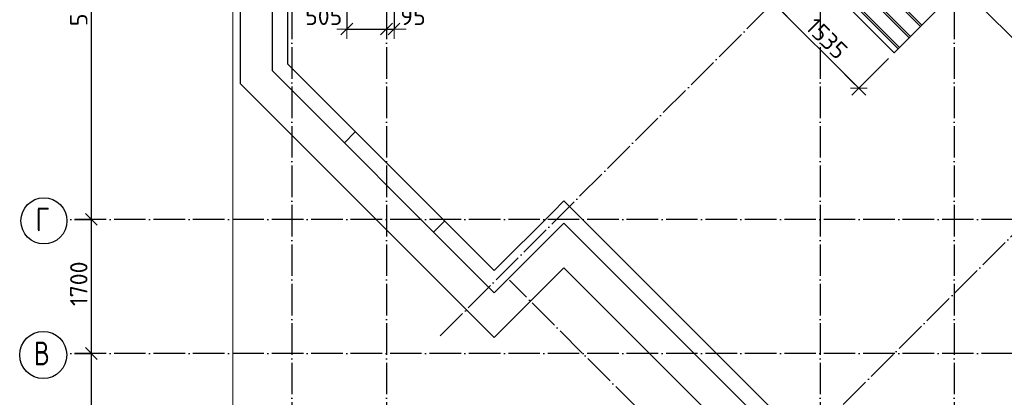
# Model space of a CAD drawing. Header units: millimetres. Extents: x -3483 to 105345, y -283423 to 72284.
# Tile 23 of 157: x 36547 to 49036, y -133856 to -129068. Entities that reach past the tile are written whole.
import ezdxf

# ---------------------------------------------------------------- set-up
doc = ezdxf.new("R2010")
doc.units = ezdxf.units.MM
doc.header["$PDMODE"] = 65
for name, pattern in [('______11', [500, 400, -50, 0, -50]), ('______2', [270, 200, -70]), ('______5', [1100, 800, -100, 100, -100])]:
    doc.linetypes.add(name, pattern=pattern)
for name, color, linetype, lineweight in [('Standard', 7, 'Continuous', 25), ('Размерная линия_ общее', 7, 'Continuous', 13), ('Стена_ общее', 7, 'Continuous', 35), ('Фундамент_ общее', 7, 'Continuous', 35)]:
    doc.layers.add(name, color=color, linetype=linetype, lineweight=lineweight)
doc.layers.add('Арм.стержн.Доп. Арм ниж.зоны У', color=7, linetype='Continuous', lineweight=35, true_color=0x1cff1c)
doc.layers.add('Осевая линия_ общее', color=7, linetype='______5', lineweight=13, true_color=0xa0a0a0)
doc.styles.add('ISOCPEUR', font='ISOCPEUR')
doc.dimstyles.new('DIMSTYLE_4', dxfattribs={"dimtxt": 220, "dimasz": 250, "dimexe": 0, "dimexo": 0, "dimgap": 110, "dimtad": 2, "dimdec": 0, "dimrnd": 5, "dimzin": 12, "dimdsep": 46, "dimtxsty": 'ISOCPEUR', "dimblk1": 'ALL_ML_STRICH', "dimblk2": 'ALL_ML_STRICH', "dimsah": 1, "dimcen": 0, "dimclrd": 7, "dimclre": 256, "dimclrt": 7, "dimadec": 0, "dimazin": 0, "dimtfac": 1, "dimtdec": 0, "dimtix": 1, "dimtmove": 2, "dimatfit": 3, "dimfxl": 0, "dimtzin": 0, "dimlwd": 0, "dimlwe": -3, "dimarcsym": 0})
doc.dimstyles.new('DIMSTYLE_5', dxfattribs={"dimtxt": 220, "dimasz": 250, "dimexe": 0, "dimexo": 0, "dimgap": 110, "dimtad": 2, "dimdec": 0, "dimrnd": 5, "dimzin": 12, "dimdsep": 46, "dimtxsty": 'ISOCPEUR', "dimblk1": 'ALL_ML_STRICH', "dimblk2": 'ALL_ML_STRICH', "dimsah": 1, "dimcen": 0, "dimclrd": 7, "dimclre": 256, "dimclrt": 7, "dimadec": 0, "dimazin": 0, "dimtfac": 1, "dimtdec": 0, "dimtix": 1, "dimtmove": 2, "dimatfit": 3, "dimfxl": 0, "dimtvp": 1.2, "dimtzin": 0, "dimlwd": 0, "dimlwe": -3, "dimarcsym": 0})

# ---------------------------------------------------------------- blocks, each defined once
blk = doc.blocks.new('ALL_ML_STRICH')
at = {"color": 0, "linetype": 'ByBlock', "lineweight": -2}
for p, q in [((0, -0.5), (0, 0.5)), ((-1, 0), (0.5, 0)), ((-0.3, -0.3), (0.3, 0.3))]:
    blk.add_line(p, q, dxfattribs=at)
blk = doc.blocks.new('*D87')
at = {"layer": 'DEFPOINTS', "color": 7, "linetype": 'Continuous', "lineweight": 13, "transparency": 33554687}
for p in [(37142, -133300), (37142, -138800), (37457, -138800)]:
    blk.add_point(p, dxfattribs=at)
at = {"layer": 'Размерная линия_ общее', "color": 253, "linetype": 'Continuous', "lineweight": -2, "true_color": 0xa0a0a0, "transparency": 33554687}
for p, q in [((37242, -133300), (37457, -133300)), ((37242, -138800), (37457, -138800))]:
    blk.add_line(p, q, dxfattribs=at)
at = {"layer": 'Размерная линия_ общее', "color": 7, "linetype": 'Continuous', "lineweight": -2, "transparency": 33554687}
blk.add_line((37457, -138800), (37457, -133300), dxfattribs=at)
at = {"layer": 'Размерная линия_ общее', "color": 7, "linetype": 'Continuous', "lineweight": 13, "transparency": 33554687, "xscale": 250, "yscale": 250, "zscale": 250}
for p, rotation in [((37457, -133300), 90), ((37457, -138800), 270)]:
    blk.add_blockref('ALL_ML_STRICH', p, dxfattribs=dict(at, rotation=rotation))
at = {"layer": 'Размерная линия_ общее', "color": 7, "linetype": 'Continuous', "lineweight": 13, "transparency": 33554687, "insert": (37297, -136039), "char_height": 220, "width": 880, "attachment_point": 5, "rotation": 90, "style": 'ISOCPEUR'}
blk.add_mtext('\\A1;{5500}', dxfattribs=at)
blk = doc.blocks.new('*D88')
at = {"layer": 'DEFPOINTS', "color": 7, "linetype": 'Continuous', "lineweight": 13, "transparency": 33554687}
for p in [(37142, -131600), (37142, -133300), (37457, -133300)]:
    blk.add_point(p, dxfattribs=at)
at = {"layer": 'Размерная линия_ общее', "color": 253, "linetype": 'Continuous', "lineweight": -2, "true_color": 0xa0a0a0, "transparency": 33554687}
for p, q in [((37242, -131600), (37457, -131600)), ((37242, -133300), (37457, -133300))]:
    blk.add_line(p, q, dxfattribs=at)
at = {"layer": 'Размерная линия_ общее', "color": 7, "linetype": 'Continuous', "lineweight": -2, "transparency": 33554687}
blk.add_line((37457, -133300), (37457, -131600), dxfattribs=at)
at = {"layer": 'Размерная линия_ общее', "color": 7, "linetype": 'Continuous', "lineweight": 13, "transparency": 33554687, "xscale": 250, "yscale": 250, "zscale": 250}
for p, rotation in [((37457, -131600), 90), ((37457, -133300), 270)]:
    blk.add_blockref('ALL_ML_STRICH', p, dxfattribs=dict(at, rotation=rotation))
at = {"layer": 'Размерная линия_ общее', "color": 7, "linetype": 'Continuous', "lineweight": 13, "transparency": 33554687, "insert": (37297, -132417), "char_height": 220, "width": 880, "attachment_point": 5, "rotation": 90, "style": 'ISOCPEUR'}
blk.add_mtext('\\A1;{1700}', dxfattribs=at)
blk = doc.blocks.new('*D89')
at = {"layer": 'DEFPOINTS', "color": 7, "linetype": 'Continuous', "lineweight": 13, "transparency": 33554687}
for p in [(37142, -126100), (37142, -131600), (37457, -131600)]:
    blk.add_point(p, dxfattribs=at)
at = {"layer": 'Размерная линия_ общее', "color": 253, "linetype": 'Continuous', "lineweight": -2, "true_color": 0xa0a0a0, "transparency": 33554687}
for p, q in [((37242, -126100), (37457, -126100)), ((37242, -131600), (37457, -131600))]:
    blk.add_line(p, q, dxfattribs=at)
at = {"layer": 'Размерная линия_ общее', "color": 7, "linetype": 'Continuous', "lineweight": -2, "transparency": 33554687}
blk.add_line((37457, -131600), (37457, -126100), dxfattribs=at)
at = {"layer": 'Размерная линия_ общее', "color": 7, "linetype": 'Continuous', "lineweight": 13, "transparency": 33554687, "xscale": 250, "yscale": 250, "zscale": 250}
for p, rotation in [((37457, -126100), 90), ((37457, -131600), 270)]:
    blk.add_blockref('ALL_ML_STRICH', p, dxfattribs=dict(at, rotation=rotation))
at = {"layer": 'Размерная линия_ общее', "color": 7, "linetype": 'Continuous', "lineweight": 13, "transparency": 33554687, "insert": (37297, -128839), "char_height": 220, "width": 880, "attachment_point": 5, "rotation": 90, "style": 'ISOCPEUR'}
blk.add_mtext('\\A1;{5500}', dxfattribs=at)
blk = doc.blocks.new('СЛОЖНЫЙ_ОБЪЕКТ_4')
at = {"layer": 'Стена_ общее', "color": 9, "linetype": 'Continuous', "lineweight": -3, "true_color": 0xc7c7c7, "transparency": 33554687}
for p, q in [((39750, -127760), (39750, -129714)), ((39950, -129632), (39950, -127960)), ((39950, -129632), (42567, -132249)), ((42426, -132390), (39750, -129714)), ((43310, -131507), (43451, -131365)), ((43451, -131365), (48422, -136336)), ((43310, -131507), (42567, -132249)), ((42567, -132532), (43451, -131648)), ((48281, -136478), (43451, -131648)), ((42426, -132390), (42567, -132532))]:
    blk.add_line(p, q, dxfattribs=at)
at = {"layer": 'Стена_ общее', "color": 9, "linetype": '______2', "lineweight": -3, "true_color": 0xc7c7c7, "transparency": 33554687}
for p, q in [((40807, -130488), (40665, -130630)), ((41797, -131761), (41938, -131620))]:
    blk.add_line(p, q, dxfattribs=at)
blk = doc.blocks.new('*D419')
at = {"layer": 'DEFPOINTS', "color": 7, "linetype": 'Continuous', "lineweight": 13, "transparency": 33554687}
for p in [(40696, -128791), (41200, -129067), (40696, -129187)]:
    blk.add_point(p, dxfattribs=at)
at = {"layer": 'Размерная линия_ общее', "color": 253, "linetype": 'Continuous', "lineweight": -2, "true_color": 0xa0a0a0, "transparency": 33554687}
for p, q in [((40696, -128891), (40696, -129187)), ((41200, -129187), (41200, -129187))]:
    blk.add_line(p, q, dxfattribs=at)
at = {"layer": 'Размерная линия_ общее', "color": 7, "linetype": 'Continuous', "lineweight": -2, "transparency": 33554687}
blk.add_line((40696, -129187), (41200, -129187), dxfattribs=at)
at = {"layer": 'Размерная линия_ общее', "color": 7, "linetype": 'Continuous', "lineweight": 13, "transparency": 33554687, "xscale": 250, "yscale": 250, "zscale": 250, "rotation": 180}
blk.add_blockref('ALL_ML_STRICH', (40696, -129187), dxfattribs=at)
at = {"layer": 'Размерная линия_ общее', "color": 7, "linetype": 'Continuous', "lineweight": 13, "transparency": 33554687, "xscale": 250, "yscale": 250, "zscale": 250}
blk.add_blockref('ALL_ML_STRICH', (41200, -129187), dxfattribs=at)
at = {"layer": 'Размерная линия_ общее', "color": 7, "linetype": 'Continuous', "lineweight": 13, "transparency": 33554687, "insert": (40403, -129025), "char_height": 220, "width": 660, "attachment_point": 5, "style": 'ISOCPEUR'}
blk.add_mtext('\\A1;{505}', dxfattribs=at)
blk = doc.blocks.new('*D420')
at = {"layer": 'DEFPOINTS', "color": 7, "linetype": 'Continuous', "lineweight": 13, "transparency": 33554687}
for p in [(41296, -128796), (41200, -129067), (41200, -129187)]:
    blk.add_point(p, dxfattribs=at)
at = {"layer": 'Размерная линия_ общее', "color": 253, "linetype": 'Continuous', "lineweight": -2, "true_color": 0xa0a0a0, "transparency": 33554687}
for p, q in [((41296, -128896), (41296, -129187)), ((41200, -129187), (41200, -129187))]:
    blk.add_line(p, q, dxfattribs=at)
at = {"layer": 'Размерная линия_ общее', "color": 7, "linetype": 'Continuous', "lineweight": -2, "transparency": 33554687}
blk.add_line((41200, -129187), (41296, -129187), dxfattribs=at)
at = {"layer": 'Размерная линия_ общее', "color": 7, "linetype": 'Continuous', "lineweight": 13, "transparency": 33554687, "xscale": 250, "yscale": 250, "zscale": 250}
blk.add_blockref('ALL_ML_STRICH', (41296, -129187), dxfattribs=at)
at = {"layer": 'Размерная линия_ общее', "color": 7, "linetype": 'Continuous', "lineweight": 13, "transparency": 33554687, "xscale": 250, "yscale": 250, "zscale": 250, "rotation": 180}
blk.add_blockref('ALL_ML_STRICH', (41200, -129187), dxfattribs=at)
at = {"layer": 'Размерная линия_ общее', "color": 7, "linetype": 'Continuous', "lineweight": 13, "transparency": 33554687, "insert": (41536, -129026), "char_height": 220, "width": 440, "attachment_point": 5, "style": 'ISOCPEUR'}
blk.add_mtext('\\A1;{95}', dxfattribs=at)
blk = doc.blocks.new('*D456')
at = {"layer": 'DEFPOINTS', "color": 7, "linetype": 'Continuous', "lineweight": 13, "transparency": 33554687}
for p in [(46105, -128853), (46127, -128831), (47640, -129488)]:
    blk.add_point(p, dxfattribs=at)
at = {"layer": 'Размерная линия_ общее', "color": 253, "linetype": 'Continuous', "lineweight": -2, "true_color": 0xa0a0a0, "transparency": 33554687}
for p, q in [((46105, -128853), (46105, -128853)), ((47569, -129559), (47190, -129938))]:
    blk.add_line(p, q, dxfattribs=at)
at = {"layer": 'Размерная линия_ общее', "color": 7, "linetype": 'Continuous', "lineweight": -2, "transparency": 33554687}
blk.add_line((46105, -128853), (47190, -129938), dxfattribs=at)
at = {"layer": 'Размерная линия_ общее', "color": 7, "linetype": 'Continuous', "lineweight": 13, "transparency": 33554687, "xscale": 250, "yscale": 250, "zscale": 250}
for p, rotation in [((46105, -128853), 134.9999999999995), ((47190, -129938), 314.9999999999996)]:
    blk.add_blockref('ALL_ML_STRICH', p, dxfattribs=dict(at, rotation=rotation))
at = {"layer": 'Размерная линия_ общее', "color": 7, "linetype": 'Continuous', "lineweight": 13, "transparency": 33554687, "insert": (46784, -129306), "char_height": 220, "width": 880, "attachment_point": 5, "rotation": 315, "style": 'ISOCPEUR'}
blk.add_mtext('\\A1;{1535}', dxfattribs=at)
blk = doc.blocks.new('*D457')
at = {"layer": 'DEFPOINTS', "color": 7, "linetype": 'Continuous', "lineweight": 13, "transparency": 33554687}
for p in [(48702, -128022), (48282, -128442), (50767, -130087)]:
    blk.add_point(p, dxfattribs=at)
at = {"layer": 'Размерная линия_ общее', "color": 253, "linetype": 'Continuous', "lineweight": -2, "true_color": 0xa0a0a0, "transparency": 33554687}
for p, q in [((48631, -128093), (48282, -128442)), ((50696, -130158), (50347, -130507))]:
    blk.add_line(p, q, dxfattribs=at)
at = {"layer": 'Размерная линия_ общее', "color": 7, "linetype": 'Continuous', "lineweight": -2, "transparency": 33554687}
blk.add_line((48282, -128442), (50347, -130507), dxfattribs=at)
at = {"layer": 'Размерная линия_ общее', "color": 7, "linetype": 'Continuous', "lineweight": 13, "transparency": 33554687, "xscale": 250, "yscale": 250, "zscale": 250}
for p, rotation in [((48282, -128442), 134.9999999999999), ((50347, -130507), 315)]:
    blk.add_blockref('ALL_ML_STRICH', p, dxfattribs=dict(at, rotation=rotation))
at = {"layer": 'Размерная линия_ общее', "color": 7, "linetype": 'Continuous', "lineweight": 13, "transparency": 33554687, "insert": (49435, -129369), "char_height": 220, "width": 880, "attachment_point": 5, "rotation": 315, "style": 'ISOCPEUR'}
blk.add_mtext('\\A1;{2920}', dxfattribs=at)
blk = doc.blocks.new('СЛОЖНЫЙ_ОБЪЕКТ_8')
at = {"layer": 'Осевая линия_ общее', "color": 253, "linetype": '______11', "lineweight": -3, "true_color": 0xa0a0a0, "transparency": 33554687}
for p, q in [((41882, -133076), (57989, -116968)), ((46287, -134653), (60981, -119960)), ((48988, -138599), (42758, -132369))]:
    blk.add_line(p, q, dxfattribs=at)

msp = doc.modelspace()

# ---------------------------------------------------------------- linework, layer by layer
at = {"layer": 'Standard', "color": 7, "linetype": 'Continuous', "lineweight": 13, "transparency": 33554687}
msp.add_lwpolyline([(39250, -140750), (65250, -140750), (65250, -93310), (39250, -93310), (39250, -140750)], dxfattribs=at)
at = {"layer": 'Арм.стержн.Доп. Арм ниж.зоны У', "color": 52, "linetype": 'Continuous', "lineweight": 35, "transparency": 33554687}
msp.add_lwpolyline([(49029.4, -128098.6), (46964.6, -126033.8), (45575.2, -127423.3), (47639.9, -129488), (49029.4, -128098.6)], dxfattribs=at)
at = {"layer": 'Арм.стержн.Доп. Арм ниж.зоны У', "color": 7, "linetype": 'Continuous', "lineweight": 25, "transparency": 33554687}
for points in [[(45925.2, -127073.3), (47989.9, -129138), (47972.3, -129155.7), (45907.5, -127090.9), (45925.2, -127073.3)], [(45783.8, -127214.7), (47848.5, -129279.4), (47830.8, -129297.1), (45766.1, -127232.4), (45783.8, -127214.7)], [(45642.3, -127356.1), (47707.1, -129420.9), (47689.4, -129438.5), (45624.7, -127373.8), (45642.3, -127356.1)]]:
    msp.add_lwpolyline(points, dxfattribs=at)
at = {"layer": 'Осевая линия_ общее', "color": 253, "linetype": '______11', "lineweight": -3, "true_color": 0xa0a0a0, "transparency": 33554687}
for p, q in [((40000, -93410), (40000, -142827.9)), ((41200, -93410), (41200, -142827.9)), ((46700, -93410), (46700, -142827.9)), ((48400, -93410), (48400, -142827.9)), ((65150, -131600), (37142.2, -131600)), ((65150, -133300), (37142.2, -133300))]:
    msp.add_line(p, q, dxfattribs=at)
at = {"layer": 'Осевая линия_ общее', "color": 7, "linetype": 'Continuous', "lineweight": -3, "transparency": 33554687}
for centre, radius in [((36854.6, -131619.5), 292.4), ((36846, -133319.5), 298.8)]:
    msp.add_circle(centre, radius, dxfattribs=at)
at = {"layer": 'Фундамент_ общее', "color": 7, "lineweight": 25, "transparency": 33554687}
for p, q in [((39350, -129880.1), (39350, -127360)), ((42567.4, -133097.6), (39350, -129880.1)), ((43451.3, -132213.7), (42567.4, -133097.6)), ((47715.2, -136477.6), (43451.3, -132213.7))]:
    msp.add_line(p, q, dxfattribs=at)
at = {"layer": 'Фундамент_ общее', "color": 7, "linetype": 'Continuous', "lineweight": 25, "transparency": 33554687}
for p, q in [((39350, -129880.1), (39350, -127360)), ((42567.4, -133097.6), (39350, -129880.1)), ((43451.3, -132213.7), (42567.4, -133097.6)), ((47715.2, -136477.6), (43451.3, -132213.7))]:
    msp.add_line(p, q, dxfattribs=at)

# ---------------------------------------------------------------- block references
at = {"layer": 'Осевая линия_ общее', "color": 253, "linetype": '______11', "lineweight": -3, "true_color": 0xa0a0a0, "transparency": 33554687}
msp.add_blockref('СЛОЖНЫЙ_ОБЪЕКТ_8', (0, 0), dxfattribs=at)
at = {"layer": 'Стена_ общее', "color": 9, "linetype": 'Continuous', "lineweight": -3, "true_color": 0xc7c7c7, "transparency": 33554687}
msp.add_blockref('СЛОЖНЫЙ_ОБЪЕКТ_4', (0, 0), dxfattribs=at)

# ---------------------------------------------------------------- texts
at = {"layer": 'Осевая линия_ общее', "color": 7, "linetype": 'Continuous', "lineweight": -3, "transparency": 33554687, "char_height": 300, "attachment_point": 7, "style": 'ISOCPEUR'}
for s, insert, width in [('\\W0.78;Г', (36749.6, -131750), 326.407), ('\\W0.80;В', (36726, -133450), 359.833)]:
    msp.add_mtext(s, dxfattribs=dict(at, insert=insert, width=width))

# ---------------------------------------------------------------- dimensions: what is measured, and where the dimension line sits
at = {"layer": 'Размерная линия_ общее', "color": 7, "linetype": 'Continuous', "lineweight": 13, "transparency": 33554687}
for base, p1, p2, angle, picture, middle in [((37457.3, -126100), (37242.2, -131600), (37242.2, -126100), 90, '*D89', (37297.3, -128839)), ((50346.9, -130506.8), (48631.4, -128092.8), (50696.2, -130157.6), 315, '*D457', (49435.5, -129369.1)), ((47189.9, -129938.1), (46104.9, -128853), (47569.2, -129558.8), 315, '*D456', (46783.9, -129305.8)), ((37457.3, -131600), (37242.2, -133300), (37242.2, -131600), 90, '*D88', (37297.3, -132417)), ((37457.3, -133300), (37242.2, -138800), (37242.2, -133300), 90, '*D87', (37297.3, -136039))]:
    dim = msp.add_linear_dim(base=base, p1=p1, p2=p2, angle=angle, dimstyle='DIMSTYLE_4', override={"dimpost": '<>', "dimclrd": 7, "dimclre": 253, "dimclrt": 7, "dimlwd": 0, "dimlwe": 65533}, dxfattribs=at)
    dim.commit()
    dim.dimension.update_dxf_attribs({"geometry": picture, "text_midpoint": middle, "dimtype": 160})
for base, p1, p2, picture, middle in [((41200, -129186.5), (40695.6, -128890.5), (41200, -129186.5), '*D419', (40403, -129025.5)), ((41295.6, -129186.5), (41200, -129186.5), (41295.6, -128895.9), '*D420', (41536.2, -129026))]:
    dim = msp.add_linear_dim(base=base, p1=p1, p2=p2, dimstyle='DIMSTYLE_5', override={"dimpost": '<>', "dimclrd": 7, "dimclre": 253, "dimclrt": 7, "dimlwd": 0, "dimlwe": 65533}, dxfattribs=at)
    dim.commit()
    dim.dimension.update_dxf_attribs({"geometry": picture, "text_midpoint": middle, "dimtype": 160})

doc.saveas('drawing.dxf')
